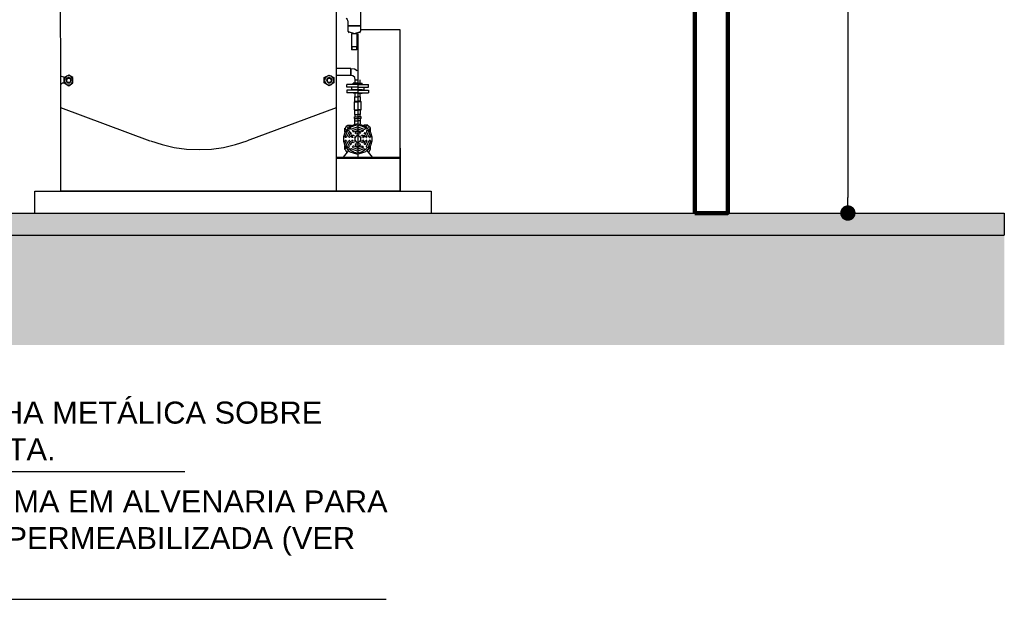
# Model space of a CAD drawing. Header units: metres. Extents: x -44 to 208, y -13 to 238.
# Tile 137 of 154: x 119.66 to 124.13, y 89.59 to 92.22. Entities that reach past the tile are written whole.
import ezdxf

# ---------------------------------------------------------------- set-up
doc = ezdxf.new("R2010")
doc.units = ezdxf.units.M
doc.header["$MEASUREMENT"] = 0
doc.layers.add('ALV-ALT', color=7, linetype='Continuous', lineweight=90)
for name, color, linetype in [('CTA-GER', 35, 'Continuous'), ('HTC-PIS', 8, 'Continuous'), ('PIS-CTE', 201, 'Continuous'), ('TXT-ESP', 40, 'Continuous'), ('VIS-V04', 30, 'Continuous'), ('VIS-V05', 31, 'Continuous')]:
    doc.layers.add(name, color=color, linetype=linetype)
doc.styles.add('ARIAL', font='arial.ttf')
doc.styles.add('Texto Cota', font='arial.ttf')
doc.dimstyles.new('ARQ-1-50', dxfattribs={"dimscale": 0, "dimtxt": 0.1, "dimasz": 0.07, "dimexe": 0.075, "dimexo": 0.1, "dimgap": 0.035, "dimtad": 1, "dimdec": 0, "dimlfac": 100, "dimzin": 1, "dimdsep": 46, "dimtxsty": 'Texto Cota', "dimblk": 'DOT', "dimcen": 0.1, "dimclrd": 256, "dimclre": 256, "dimclrt": 15, "dimaunit": 1, "dimadec": 0, "dimazin": 0, "dimtfac": 1.8, "dimtdec": 0, "dimtix": 1, "dimtmove": 2, "dimatfit": 1, "dimldrblk": 'DOT', "dimfxl": 1, "dimtolj": 1, "dimtzin": 4, "dimlwd": -1, "dimarcsym": 0})

# ---------------------------------------------------------------- blocks, each defined once
blk = doc.blocks.new('_DOT')
at = {"color": 0, "linetype": 'ByBlock'}
blk.add_line((-0.5, 0), (-1, 0), dxfattribs=at)
at = {"color": 0, "linetype": 'ByBlock', "const_width": 0.5}
blk.add_lwpolyline([(-0.25, 0, 1), (0.25, 0, 1)], format="xyb", close=True, dxfattribs=at)
blk = doc.blocks.new('*D4138')
at = {"layer": 'CTA-GER', "lineweight": -2, "transparency": 16777216}
for p, q in [((122.8237, 95.3433), (123.494, 95.3433)), ((123.1425, 91.3433), (123.494, 91.3433))]:
    blk.add_line(p, q, dxfattribs=at)
at = {"layer": 'CTA-GER', "transparency": 16777216}
blk.add_line((123.419, 95.2733), (123.419, 91.4133), dxfattribs=at)
at = {"layer": 'Defpoints', "color": 0, "transparency": 16777216}
for p in [(122.7237, 95.3433), (123.0425, 91.3433), (123.419, 91.3433)]:
    blk.add_point(p, dxfattribs=at)
at = {"layer": 'CTA-GER', "transparency": 16777216, "xscale": 0.07, "yscale": 0.07, "zscale": 0.07}
for p, rotation in [((123.419, 95.3433), 90), ((123.419, 91.3433), 270)]:
    blk.add_blockref('_DOT', p, dxfattribs=dict(at, rotation=rotation))
at = {"layer": 'CTA-GER', "color": 15, "transparency": 16777216, "insert": (123.3329, 93.3433), "char_height": 0.1, "attachment_point": 5, "rotation": 90, "style": 'Texto Cota'}
blk.add_mtext('\\A1;400', dxfattribs=at)

msp = doc.modelspace()

# ---------------------------------------------------------------- hatches: boundary and pattern name
at = {"layer": 'HTC-PIS'}
h = msp.add_hatch(color=256, dxfattribs=at)
h.dxf.hatch_style = 1
h.paths.add_polyline_path([(118.0737, 91.2433), (118.0737, 91.3433), (115.2755, 91.3433), (115.2755, 91.3933), (96.1256, 91.3933), (96.1256, 91.3433), (95.1587, 91.3433), (95.1587, 91.2433), (96.2256, 91.2433), (96.2256, 91.2933), (115.1755, 91.2933), (115.1755, 91.2433)])
h.paths.add_polyline_path([(118.7237, 91.3433), (118.7237, 91.2433), (124.1295, 91.2433), (124.1295, 91.3433)])
h = msp.add_hatch(dxfattribs=at)
h.set_pattern_fill('EARTH', color=256, angle=45)
h.set_pattern_definition([(45, (-0.09687, -16.87302), (3e-17, 0.3535534), [0.25, -0.25]), (45, (-0.16316, -16.80672), (3e-17, 0.3535534), [0.25, -0.25]), (45, (-0.22945, -16.74043), (3e-17, 0.3535534), [0.25, -0.25]), (135, (-0.22945, -16.69624), (-0.3535534, 6e-17), [0.25, -0.25]), (135, (-0.16316, -16.62995), (-0.3535534, 6e-17), [0.25, -0.25]), (135, (-0.09687, -16.56366), (-0.3535534, 6e-17), [0.25, -0.25])])
h.paths.add_polyline_path([(124.1295, 91.2433), (118.7237, 91.2433), (118.7237, 90.8433), (118.0737, 90.8433), (118.0737, 91.2433), (115.1755, 91.2433), (115.1755, 91.2933), (96.2256, 91.2933), (96.2256, 91.2433), (95.1587, 91.2433), (95.1587, 90.7433), (124.1295, 90.7433)])

# ---------------------------------------------------------------- linework, layer by layer
at = {"layer": 'ALV-ALT'}
msp.add_lwpolyline([(122.7237, 91.3433), (122.8737, 91.3433), (122.8737, 95.1633), (122.7237, 95.1633)], close=True, dxfattribs=at)
at = {"layer": 'PIS-CTE'}
for points in [[(118.7237, 91.3433), (124.1295, 91.3433), (124.1295, 91.2433)], [(118.7237, 91.2433), (124.1295, 91.2433)]]:
    msp.add_lwpolyline(points, dxfattribs=at)
at = {"layer": 'VIS-V04'}
for points in [[(120.69, 92.9547), (121.0948, 92.8022), (121.0948, 91.8217), (120.69, 91.6711)], [(119.8579, 91.961), (119.8466, 91.9634), (119.8447, 91.9667), (119.841, 92.6592), (119.8466, 92.6648), (119.8579, 92.6648)], [(121.2059, 92.3733), (121.2059, 92.1945)], [(121.1475, 92.2171), (121.1456, 92.2227), (121.14, 92.2265)], [(121.1475, 92.2171), (121.1475, 92.1945)], [(121.2059, 92.1945), (121.1475, 92.1945)], [(121.1475, 92.1945), (121.2059, 92.1945)], [(121.1475, 92.1945), (121.1475, 92.1719)], [(121.2059, 92.1945), (121.2059, 92.1719)], [(121.3847, 91.5958), (121.3847, 92.1756), (121.2059, 92.1756)], [(121.1475, 92.1719), (121.1475, 92.17)], [(121.1475, 92.17), (121.1532, 92.1625)], [(121.1532, 92.1662), (121.1776, 92.1587), (121.2021, 92.1662)], [(121.1889, 92.1568), (121.1645, 92.1568)], [(121.1645, 92.1568), (121.1645, 92.0853)], [(121.1889, 92.1568), (121.1889, 92.0853)], [(121.1927, 92.1587), (121.1927, 91.5958)], [(121.2021, 92.1625), (121.2059, 92.17)], [(121.2059, 92.1719), (121.2059, 92.17)], [(121.1645, 92.1003), (121.1889, 92.1003)], [(121.1889, 92.0853), (121.1645, 92.0853)], [(121.1663, 92.1003), (121.1663, 92.0853)], [(121.1871, 92.1003), (121.1871, 92.0853)], [(121.1607, 92.0006), (121.0948, 92.0006)], [(121.1607, 92.0006), (121.1607, 91.9685)], [(121.1607, 91.9685), (121.1607, 92.0006)], [(121.1908, 91.9893), (121.1776, 91.9968), (121.1607, 91.9987)], [(119.8447, 91.9271), (119.8447, 91.9667)], [(119.8579, 91.961), (119.8579, 91.9328)], [(119.8598, 91.9591), (119.8598, 91.9347), (119.8805, 91.9215), (119.8993, 91.9347), (119.8993, 91.9591), (119.8805, 91.9704), (119.8598, 91.9591)], [(119.8805, 91.9667), (119.8692, 91.9648), (119.8617, 91.9554), (119.8598, 91.946), (119.8617, 91.9365), (119.8692, 91.9271), (119.8805, 91.9252), (119.8899, 91.9271), (119.8974, 91.9365), (119.8993, 91.946), (119.8974, 91.9554), (119.8899, 91.9648), (119.8805, 91.9667)], [(119.8805, 91.9591), (119.8711, 91.9554), (119.8673, 91.9478), (119.8692, 91.9403), (119.8749, 91.9347), (119.8843, 91.9347), (119.8899, 91.9403), (119.8918, 91.9478), (119.888, 91.9554), (119.8805, 91.9591)], [(119.8805, 91.9554), (119.888, 91.9535), (119.8899, 91.946), (119.888, 91.9384), (119.8805, 91.9365), (119.8711, 91.9384), (119.8692, 91.946), (119.8711, 91.9535), (119.8805, 91.9554), (119.8711, 91.9535), (119.8692, 91.946), (119.8711, 91.9384), (119.8805, 91.9365), (119.888, 91.9384), (119.8899, 91.946), (119.888, 91.9535), (119.8805, 91.9554)], [(121.0835, 91.9591), (121.0835, 91.9347), (121.0628, 91.9215), (121.0402, 91.9347), (121.0402, 91.9591), (121.0628, 91.9704), (121.0835, 91.9591)], [(121.0628, 91.9667), (121.0534, 91.9648), (121.044, 91.9554), (121.0421, 91.946), (121.044, 91.9365), (121.0534, 91.9271), (121.0628, 91.9252), (121.0741, 91.9271), (121.0816, 91.9365), (121.0835, 91.946), (121.0816, 91.9554), (121.0741, 91.9648), (121.0628, 91.9667)], [(121.0628, 91.9591), (121.0553, 91.9554), (121.0515, 91.9478), (121.0534, 91.9403), (121.059, 91.9347), (121.0666, 91.9347), (121.0741, 91.9403), (121.076, 91.9478), (121.0703, 91.9554), (121.0628, 91.9591)], [(121.0628, 91.9554), (121.0703, 91.9535), (121.0741, 91.946), (121.0703, 91.9384), (121.0628, 91.9365), (121.0553, 91.9384), (121.0534, 91.946), (121.0553, 91.9535), (121.0628, 91.9554), (121.0553, 91.9535), (121.0534, 91.946), (121.0553, 91.9384), (121.0628, 91.9365), (121.0703, 91.9384), (121.0741, 91.946), (121.0703, 91.9535), (121.0628, 91.9554)], [(121.1607, 91.9685), (121.0948, 91.9685)], [(121.1814, 91.9478), (121.1795, 91.9591), (121.1701, 91.9667), (121.1607, 91.9685)], [(120.2495, 91.6692), (119.8447, 91.8217), (119.8447, 91.9271), (119.8504, 91.9328)], [(119.8617, 91.9328), (119.8504, 91.9328)], [(121.1927, 91.9271), (121.1438, 91.9271)], [(121.1438, 91.9158), (121.1438, 91.9271)], [(121.1927, 91.9158), (121.1438, 91.9158)], [(121.1927, 91.9158), (121.1645, 91.9158)], [(121.1645, 91.9158), (121.1645, 91.9027)], [(121.1927, 91.9328), (121.172, 91.9328)], [(121.172, 91.9271), (121.172, 91.9328)], [(121.172, 91.9158), (121.172, 91.9158)], [(121.1814, 91.9478), (121.1927, 91.9478)], [(121.1814, 91.9478), (121.1927, 91.9478)], [(121.1814, 91.9328), (121.1814, 91.9478)], [(121.1927, 91.9328), (121.2134, 91.9328)], [(121.1927, 91.9271), (121.2417, 91.9271)], [(121.1927, 91.9158), (121.2209, 91.9158)], [(121.1927, 91.9158), (121.2417, 91.9158)], [(121.204, 91.9328), (121.204, 91.9478)], [(121.2134, 91.9271), (121.2134, 91.9328)], [(121.2134, 91.9158), (121.2134, 91.9158)], [(121.2209, 91.9158), (121.2209, 91.9027)], [(121.2417, 91.9158), (121.2417, 91.9271)], [(121.1927, 91.9008), (121.1438, 91.9008)], [(121.1438, 91.9008), (121.1438, 91.8895)], [(121.1927, 91.8895), (121.1438, 91.8895)], [(121.1927, 91.9027), (121.172, 91.9027), (121.1927, 91.9027), (121.1645, 91.9027)], [(121.172, 91.9027), (121.172, 91.9008)], [(121.172, 91.8895), (121.172, 91.8876)], [(121.1927, 91.8876), (121.172, 91.8876)], [(121.1795, 91.7916), (121.1795, 91.8104), (121.1776, 91.8123), (121.1776, 91.8481), (121.1795, 91.8518), (121.1795, 91.8707)], [(121.1795, 91.8707), (121.1927, 91.8707)], [(121.1814, 91.8707), (121.1814, 91.8876)], [(121.1927, 91.9027), (121.2134, 91.9027), (121.1927, 91.9027), (121.2209, 91.9027)], [(121.1927, 91.9008), (121.2417, 91.9008)], [(121.1927, 91.8895), (121.2417, 91.8895)], [(121.1927, 91.8876), (121.2134, 91.8876)], [(121.2059, 91.8707), (121.1927, 91.8707)], [(121.204, 91.8707), (121.204, 91.8876)], [(121.2059, 91.7916), (121.2059, 91.8104), (121.2078, 91.8123), (121.2078, 91.8481), (121.2059, 91.8518), (121.2059, 91.8707)], [(121.2134, 91.9027), (121.2134, 91.9008)], [(121.2134, 91.8895), (121.2134, 91.8876)], [(121.2417, 91.9008), (121.2417, 91.8895)], [(119.8447, 91.4433), (119.8447, 91.8217)], [(121.0948, 91.8217), (121.0948, 91.4433)], [(121.1776, 91.8481), (121.1927, 91.8481)], [(121.1795, 91.8518), (121.1927, 91.8518)], [(121.2059, 91.8518), (121.1927, 91.8518)], [(121.2078, 91.8481), (121.1927, 91.8481)], [(121.1776, 91.8123), (121.1927, 91.8123)], [(121.1776, 91.7803), (121.1927, 91.7803)], [(121.1776, 91.7728), (121.1776, 91.7803)], [(121.1776, 91.7728), (121.1927, 91.7728)], [(121.1795, 91.8104), (121.1927, 91.8104)], [(121.1795, 91.7916), (121.1927, 91.7916)], [(121.1795, 91.7483), (121.1795, 91.7728)], [(121.1814, 91.7803), (121.1814, 91.7916)], [(121.2078, 91.8123), (121.1927, 91.8123)], [(121.2059, 91.8104), (121.1927, 91.8104)], [(121.2059, 91.7916), (121.1927, 91.7916)], [(121.2078, 91.7803), (121.1927, 91.7803)], [(121.2078, 91.7728), (121.1927, 91.7728)], [(121.204, 91.7803), (121.204, 91.7916)], [(121.2059, 91.7483), (121.2059, 91.7728)], [(121.2078, 91.7728), (121.2078, 91.7803)], [(121.1927, 91.7483), (121.1758, 91.7445), (121.1569, 91.737), (121.1438, 91.7219), (121.1343, 91.7087), (121.1287, 91.6899), (121.1287, 91.6692), (121.1343, 91.6504), (121.1438, 91.6372), (121.1569, 91.6221), (121.1758, 91.6146), (121.1927, 91.6108)], [(121.1343, 91.7125), (121.1343, 91.7295)], [(121.14, 91.7219), (121.1343, 91.7295)], [(121.1475, 91.7408), (121.14, 91.737), (121.1362, 91.7295)], [(121.1475, 91.7313), (121.1456, 91.7313), (121.1456, 91.7295)], [(121.1475, 91.7426), (121.1645, 91.7426)], [(121.1475, 91.7426), (121.1551, 91.737)], [(121.1532, 91.7295), (121.1513, 91.7257), (121.1532, 91.7238), (121.1551, 91.7257), (121.1532, 91.7295)], [(121.1927, 91.7426), (121.1758, 91.7389), (121.1588, 91.7313), (121.1588, 91.7257)], [(121.1927, 91.7351), (121.1645, 91.7238), (121.1607, 91.7238)], [(121.1927, 91.7483), (121.1758, 91.7445)], [(121.1795, 91.7615), (121.1927, 91.7615)], [(121.1814, 91.7483), (121.1814, 91.7483)], [(121.1889, 91.7483), (121.1889, 91.7483)], [(121.2059, 91.7615), (121.1927, 91.7615)], [(121.1927, 91.7483), (121.2097, 91.7445), (121.2285, 91.737), (121.2417, 91.7219), (121.2511, 91.7087), (121.2567, 91.6899), (121.2567, 91.6692), (121.2511, 91.6504), (121.2417, 91.6372), (121.2285, 91.6221), (121.2097, 91.6146), (121.1927, 91.6108)], [(121.1927, 91.7483), (121.2097, 91.7445)], [(121.1927, 91.7426), (121.2097, 91.7389), (121.2266, 91.7313), (121.2266, 91.7257)], [(121.1927, 91.7351), (121.2209, 91.7238), (121.2247, 91.7238)], [(121.1965, 91.7483), (121.1965, 91.7483)], [(121.204, 91.7483), (121.204, 91.7483)], [(121.2379, 91.7426), (121.2209, 91.7426)], [(121.2379, 91.7426), (121.2304, 91.737)], [(121.2322, 91.7295), (121.2341, 91.7257), (121.2322, 91.7238), (121.2304, 91.7257), (121.2322, 91.7295)], [(121.2379, 91.7408), (121.2454, 91.737), (121.2492, 91.7295)], [(121.2379, 91.7313), (121.2398, 91.7313), (121.2398, 91.7295)], [(121.2454, 91.7219), (121.2511, 91.7295)], [(121.2511, 91.7125), (121.2511, 91.7295)], [(121.1513, 91.7182), (121.1456, 91.7182), (121.1343, 91.688)], [(121.1343, 91.6899), (121.1362, 91.688)], [(121.14, 91.6862), (121.1362, 91.6862)], [(121.14, 91.688), (121.1419, 91.6899)], [(121.1532, 91.7163), (121.1532, 91.7125), (121.1419, 91.688)], [(121.1513, 91.7182), (121.1532, 91.7163)], [(121.1588, 91.7069), (121.1513, 91.688)], [(121.1513, 91.6899), (121.1532, 91.688)], [(121.1532, 91.7257), (121.1532, 91.7257)], [(121.1551, 91.6862), (121.1532, 91.6862)], [(121.1551, 91.688), (121.1569, 91.6899)], [(121.1607, 91.7087), (121.1569, 91.7087)], [(121.1607, 91.7238), (121.1588, 91.7257)], [(121.1645, 91.6993), (121.1588, 91.688)], [(121.1607, 91.7087), (121.1626, 91.7069)], [(121.1626, 91.7012), (121.1626, 91.7069)], [(121.1645, 91.6899), (121.1663, 91.688)], [(121.172, 91.6974), (121.1682, 91.6956), (121.1663, 91.6899)], [(121.1701, 91.6862), (121.1663, 91.6862)], [(121.1682, 91.72), (121.1682, 91.7163)], [(121.1701, 91.7144), (121.1682, 91.7163)], [(121.1927, 91.7257), (121.1701, 91.7182)], [(121.1701, 91.7144), (121.1758, 91.7144)], [(121.1701, 91.688), (121.172, 91.6899)], [(121.172, 91.6974), (121.1758, 91.6956)], [(121.1758, 91.6937), (121.1758, 91.6956)], [(121.1758, 91.6899), (121.1758, 91.688)], [(121.1927, 91.7182), (121.1776, 91.7125)], [(121.1927, 91.6974), (121.1852, 91.6918), (121.1795, 91.6843), (121.1795, 91.6749), (121.1852, 91.6673), (121.1927, 91.6617)], [(121.1927, 91.7125), (121.1814, 91.7087)], [(121.1833, 91.7106), (121.1814, 91.7069)], [(121.1833, 91.705), (121.1814, 91.7069)], [(121.1833, 91.705), (121.1852, 91.705)], [(121.1927, 91.705), (121.1871, 91.7012)], [(121.1927, 91.7257), (121.2153, 91.7182)], [(121.1927, 91.7182), (121.2078, 91.7125)], [(121.1927, 91.7125), (121.204, 91.7087)], [(121.1927, 91.705), (121.1984, 91.7012)], [(121.1927, 91.6974), (121.2002, 91.6918), (121.2059, 91.6843), (121.2059, 91.6749), (121.2002, 91.6673), (121.1927, 91.6617)], [(121.2021, 91.705), (121.2002, 91.705)], [(121.2021, 91.7106), (121.204, 91.7069)], [(121.2021, 91.705), (121.204, 91.7069)], [(121.2153, 91.7144), (121.2097, 91.7144)], [(121.2134, 91.6974), (121.2097, 91.6956)], [(121.2097, 91.6937), (121.2097, 91.6956)], [(121.2097, 91.6899), (121.2097, 91.688)], [(121.2134, 91.6974), (121.2172, 91.6956), (121.2191, 91.6899)], [(121.2153, 91.688), (121.2134, 91.6899)], [(121.2153, 91.7144), (121.2172, 91.7163)], [(121.2153, 91.6862), (121.2191, 91.6862)], [(121.2172, 91.72), (121.2172, 91.7163)], [(121.2209, 91.6899), (121.2191, 91.688)], [(121.2209, 91.6993), (121.2266, 91.688)], [(121.2247, 91.7087), (121.2228, 91.7069)], [(121.2228, 91.7012), (121.2228, 91.7069)], [(121.2247, 91.7238), (121.2266, 91.7257)], [(121.2247, 91.7087), (121.2285, 91.7087)], [(121.2266, 91.7069), (121.2341, 91.688)], [(121.2304, 91.688), (121.2285, 91.6899)], [(121.2304, 91.6862), (121.2322, 91.6862)], [(121.2322, 91.7257), (121.2322, 91.7257)], [(121.2341, 91.7182), (121.2322, 91.7163)], [(121.2322, 91.7163), (121.2322, 91.7125), (121.2435, 91.688)], [(121.2341, 91.6899), (121.2322, 91.688)], [(121.2341, 91.7182), (121.2398, 91.7182), (121.2511, 91.688)], [(121.2454, 91.688), (121.2435, 91.6899)], [(121.2454, 91.6862), (121.2492, 91.6862)], [(121.2511, 91.6899), (121.2492, 91.688)], [(120.2514, 91.6711), (120.3041, 91.6541), (120.3587, 91.641), (120.4152, 91.6334), (120.4717, 91.6316), (120.5281, 91.6334), (120.5827, 91.641), (120.6373, 91.6541), (120.69, 91.6711)], [(121.3847, 91.6376), (121.3847, 91.4433), (121.0059, 91.4433)], [(121.1362, 91.673), (121.1343, 91.6711)], [(121.1343, 91.6711), (121.1456, 91.641)], [(121.1343, 91.6334), (121.1343, 91.6485)], [(121.1343, 91.6316), (121.1343, 91.6334), (121.14, 91.6391)], [(121.1362, 91.6749), (121.14, 91.6749)], [(121.1419, 91.6711), (121.14, 91.673)], [(121.1419, 91.6711), (121.1532, 91.6466)], [(121.1456, 91.641), (121.1513, 91.641)], [(121.1532, 91.673), (121.1513, 91.6711)], [(121.1513, 91.6711), (121.1588, 91.6541)], [(121.1532, 91.6447), (121.1513, 91.641)], [(121.1532, 91.6749), (121.1551, 91.6749)], [(121.1532, 91.6447), (121.1532, 91.6485)], [(121.1569, 91.6711), (121.1551, 91.673)], [(121.1569, 91.6541), (121.1607, 91.6541)], [(121.1588, 91.6711), (121.1645, 91.6598)], [(121.1626, 91.656), (121.1607, 91.6541)], [(121.1626, 91.656), (121.1626, 91.6598)], [(121.1663, 91.673), (121.1645, 91.6711)], [(121.1663, 91.6749), (121.1701, 91.6749)], [(121.1663, 91.6692), (121.1682, 91.6636)], [(121.1682, 91.6654), (121.172, 91.6636)], [(121.1682, 91.6447), (121.1701, 91.6466)], [(121.1682, 91.6447), (121.1682, 91.641)], [(121.172, 91.6711), (121.1701, 91.673)], [(121.1758, 91.6466), (121.1701, 91.6466)], [(121.1701, 91.641), (121.1927, 91.6334)], [(121.1758, 91.6654), (121.172, 91.6636)], [(121.1758, 91.6711), (121.1758, 91.6692)], [(121.1758, 91.6654), (121.1758, 91.6673)], [(121.1776, 91.6466), (121.1927, 91.641)], [(121.1814, 91.656), (121.1833, 91.6579)], [(121.1814, 91.656), (121.1833, 91.6504)], [(121.1814, 91.6504), (121.1927, 91.6466)], [(121.1852, 91.6579), (121.1833, 91.6579)], [(121.1871, 91.6579), (121.1927, 91.656)], [(121.1984, 91.6579), (121.1927, 91.656)], [(121.204, 91.6504), (121.1927, 91.6466)], [(121.2078, 91.6466), (121.1927, 91.641)], [(121.2153, 91.641), (121.1927, 91.6334)], [(121.2002, 91.6579), (121.2021, 91.6579)], [(121.204, 91.656), (121.2021, 91.6579)], [(121.204, 91.656), (121.2021, 91.6504)], [(121.2097, 91.6711), (121.2097, 91.6692)], [(121.2097, 91.6654), (121.2097, 91.6673)], [(121.2097, 91.6654), (121.2134, 91.6636)], [(121.2097, 91.6466), (121.2153, 91.6466)], [(121.2134, 91.6711), (121.2153, 91.673)], [(121.2172, 91.6654), (121.2134, 91.6636)], [(121.2191, 91.6749), (121.2153, 91.6749)], [(121.2172, 91.6447), (121.2153, 91.6466)], [(121.2191, 91.6692), (121.2172, 91.6636)], [(121.2172, 91.6447), (121.2172, 91.641)], [(121.2191, 91.673), (121.2209, 91.6711)], [(121.2266, 91.6711), (121.2209, 91.6598)], [(121.2228, 91.656), (121.2228, 91.6598)], [(121.2228, 91.656), (121.2247, 91.6541)], [(121.2285, 91.6541), (121.2247, 91.6541)], [(121.2341, 91.6711), (121.2266, 91.6541)], [(121.2285, 91.6711), (121.2304, 91.673)], [(121.2322, 91.6749), (121.2304, 91.6749)], [(121.2322, 91.673), (121.2341, 91.6711)], [(121.2435, 91.6711), (121.2322, 91.6466)], [(121.2322, 91.6447), (121.2322, 91.6485)], [(121.2322, 91.6447), (121.2341, 91.641)], [(121.2398, 91.641), (121.2341, 91.641)], [(121.2511, 91.6711), (121.2398, 91.641)], [(121.2435, 91.6711), (121.2454, 91.673)], [(121.2492, 91.6749), (121.2454, 91.6749)], [(121.2511, 91.6316), (121.2511, 91.6334), (121.2454, 91.6391)], [(121.2492, 91.673), (121.2511, 91.6711)], [(121.2511, 91.6334), (121.2511, 91.6485)], [(121.3847, 91.4433), (121.3847, 91.592), (121.0948, 91.592), (121.3847, 91.592), (121.3847, 91.5958), (121.0948, 91.5958)], [(121.2718, 91.5958), (121.1212, 91.5958), (121.1155, 91.5958), (121.1155, 91.5977), (121.1212, 91.5977), (121.1927, 91.5977)], [(121.1513, 91.6278), (121.1268, 91.5977)], [(121.1362, 91.6316), (121.1438, 91.6184)], [(121.1456, 91.6316), (121.1456, 91.6297), (121.1475, 91.6297)], [(121.1532, 91.6372), (121.1513, 91.6353), (121.1532, 91.6334), (121.1551, 91.6353), (121.1532, 91.6372)], [(121.1532, 91.6353), (121.1532, 91.6353)], [(121.1588, 91.6334), (121.1607, 91.6353)], [(121.1588, 91.6334), (121.1588, 91.6297), (121.1758, 91.6203), (121.1927, 91.6165)], [(121.1645, 91.6353), (121.1607, 91.6353)], [(121.1645, 91.6353), (121.1927, 91.624)], [(121.2209, 91.6353), (121.1927, 91.624)], [(121.2266, 91.6334), (121.2266, 91.6297), (121.2097, 91.6203), (121.1927, 91.6165)], [(121.2209, 91.6353), (121.2247, 91.6353)], [(121.2266, 91.6334), (121.2247, 91.6353)], [(121.2322, 91.6372), (121.2341, 91.6353), (121.2322, 91.6334), (121.2304, 91.6353), (121.2322, 91.6372)], [(121.2322, 91.6353), (121.2322, 91.6353)], [(121.2341, 91.6278), (121.2586, 91.5977)], [(121.2398, 91.6316), (121.2398, 91.6297), (121.2379, 91.6297)], [(121.2492, 91.6316), (121.2417, 91.6184)], [(121.3847, 91.592), (121.3847, 91.4433), (121.0948, 91.4433)], [(121.0948, 91.4433), (119.8447, 91.4433)], [(121.3847, 91.4433), (119.8447, 91.4433)]]:
    msp.add_lwpolyline(points, dxfattribs=at)
at = {"layer": 'VIS-V05'}
msp.add_lwpolyline([(119.7258, 91.3433), (119.7258, 91.4433), (121.5258, 91.4433), (121.5258, 91.3433)], dxfattribs=at)

# ---------------------------------------------------------------- texts
at = {"layer": 'TXT-ESP', "char_height": 0.1, "style": 'ARIAL'}
for s, insert, width, attachment_point in [('GRELHA METÁLICA SOBRE MURETA.', (119.1916, 90.2184), 1.846899, 7), ('CAIXA DE PLUMA EM ALVENARIA PARA CANALETA IMPERMEABILIZADA (VER DETALHE)', (118.666, 90.0831), 2.974864, 1)]:
    msp.add_mtext(s, dxfattribs=dict(at, insert=insert, width=width, attachment_point=attachment_point))

# ---------------------------------------------------------------- dimensions: what is measured, and where the dimension line sits
at = {"layer": 'CTA-GER'}
dim = msp.add_linear_dim(base=(123.419, 91.3433), p1=(122.7237, 95.3433), p2=(123.0425, 91.3433), angle=90, dimstyle='ARQ-1-50', override={"dimscale": 1}, dxfattribs=at)
dim.commit()
dim.dimension.update_dxf_attribs({"geometry": '*D4138', "text_midpoint": (123.3329, 93.3433)})

# ---------------------------------------------------------------- leaders
for points in [[(118.3737, 91.823), (119.132, 90.169), (120.4074, 90.169)], [(118.3737, 90.8433), (118.5838, 89.5883), (121.3219, 89.5883)]]:
    msp.add_leader(points, dimstyle='ARQ-1-50', override={"dimscale": 1}, dxfattribs=at)

doc.saveas('drawing.dxf')
